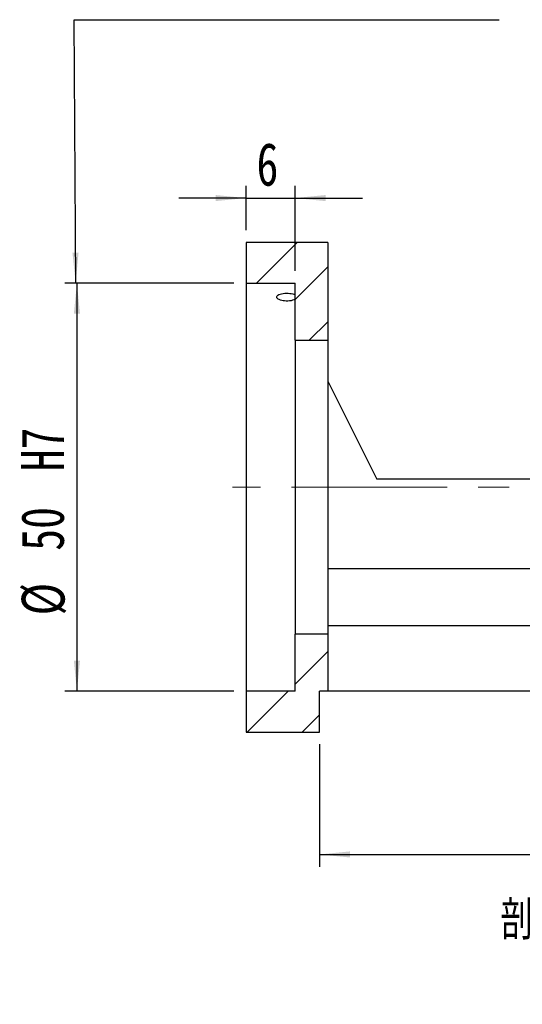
# Model space of a CAD drawing. Header units: millimetres. Extents: x 23 to 297, y 7 to 199.
# Tile 2 of 4: x 190 to 231, y 7 to 87. Entities that reach past the tile are written whole.
import ezdxf

# ---------------------------------------------------------------- set-up
doc = ezdxf.new("R2010")
doc.units = ezdxf.units.MM
doc.linetypes.add('CENTERX2', pattern=[20.32, 12.7, -2.54, 2.54, -2.54])
doc.layers.add('FORMAT', color=7, linetype='Continuous')
doc.styles.add('SLDTEXTSTYLE0', font='TXT', dxfattribs={"width": 0.75})
doc.styles.add('SLDTEXTSTYLE1', font='TXT', dxfattribs={"width": 0.75, "bigfont": 'bigfont'})
doc.dimstyles.new('SLDDIMSTYLE3', dxfattribs={"dimtxt": 3.5, "dimasz": 2.5, "dimexe": 0, "dimexo": 0.0625, "dimgap": 0.875, "dimtad": 1, "dimlfac": 1.5, "dimrnd": 1e-09, "dimzin": 12, "dimdsep": 46, "dimtxsty": 'SLDTEXTSTYLE0', "dimsah": 1, "dimcen": 0.09, "dimadec": 0, "dimazin": 3, "dimtfac": 1, "dimtofl": 0, "dimtmove": 0, "dimatfit": 3, "dimfxl": 0, "dimfrac": 2, "dimtolj": 1, "dimtzin": 12, "dimarcsym": 0})
doc.dimstyles.new('SLDDIMSTYLE5', dxfattribs={"dimtxt": 3.5, "dimasz": 2.5, "dimexe": 0, "dimexo": 0.0625, "dimgap": 0.875, "dimtad": 1, "dimlfac": 1.5, "dimrnd": 1e-09, "dimzin": 12, "dimdsep": 46, "dimtxsty": 'SLDTEXTSTYLE0', "dimsah": 1, "dimcen": 0.09, "dimadec": 0, "dimazin": 3, "dimtfac": 1, "dimtmove": 0, "dimatfit": 0, "dimfxl": 0, "dimfrac": 2, "dimtolj": 1, "dimtzin": 12, "dimarcsym": 0})
doc.dimstyles.new('SLDDIMSTYLE6', dxfattribs={"dimtxt": 3.5, "dimasz": 2.5, "dimexe": 0, "dimexo": 0.0625, "dimgap": 0.875, "dimtad": 1, "dimlfac": 1.5, "dimrnd": 1e-09, "dimzin": 12, "dimdsep": 46, "dimtxsty": 'SLDTEXTSTYLE0', "dimsah": 1, "dimcen": 0.09, "dimadec": 0, "dimazin": 3, "dimtfac": 1, "dimtofl": 0, "dimtmove": 0, "dimatfit": 3, "dimfxl": 0, "dimfrac": 2, "dimtolj": 1, "dimarcsym": 0})

# ---------------------------------------------------------------- blocks, each defined once
blk = doc.blocks.new('_D_12')
at = {"layer": 'FORMAT', "color": 7}
for p, q in [((208.765, 70.259), (208.765, 73.878)), ((212.765, 66.925), (212.765, 73.878)), ((208.765, 72.878), (203.265, 72.878)), ((208.765, 72.878), (212.765, 72.878)), ((212.765, 72.878), (218.265, 72.878))]:
    blk.add_line(p, q, dxfattribs=at)
for points in [[(208.765, 72.878), (206.265, 73.128), (206.265, 72.628)], [(212.765, 72.878), (215.265, 72.628), (215.265, 73.128)]]:
    blk.add_solid(points, dxfattribs=at)
at = {"layer": 'FORMAT', "color": 7, "insert": (209.616, 77.39), "char_height": 3.5, "attachment_point": 1, "style": 'SLDTEXTSTYLE0'}
blk.add_mtext('6', dxfattribs=at)
blk = doc.blocks.new('_D_13')
at = {"layer": 'FORMAT', "color": 7}
for p, q in [((207.765, 65.925), (193.942, 65.925)), ((194.942, 65.925), (194.942, 32.592)), ((207.765, 32.592), (193.942, 32.592))]:
    blk.add_line(p, q, dxfattribs=at)
for points in [[(194.942, 65.925), (194.692, 63.425), (195.192, 63.425)], [(194.942, 32.592), (195.192, 35.092), (194.692, 35.092)]]:
    blk.add_solid(points, dxfattribs=at)
at = {"layer": 'FORMAT', "color": 7, "char_height": 3.5, "attachment_point": 1, "rotation": 90, "style": 'SLDTEXTSTYLE0'}
for s, insert in [('H7', (190.377, 50.551)), ('50', (190.377, 44.067)), ('%%c', (190.43, 38.788))]:
    blk.add_mtext(s, dxfattribs=dict(at, insert=insert))
blk = doc.blocks.new('_D_14')
at = {"layer": 'FORMAT', "color": 7}
for p, q in [((264.098, 31.592), (264.098, 18.259)), ((214.765, 28.259), (214.765, 18.259)), ((214.765, 19.259), (264.098, 19.259))]:
    blk.add_line(p, q, dxfattribs=at)
for points in [[(214.765, 19.259), (217.265, 19.009), (217.265, 19.509)], [(264.098, 19.259), (261.598, 19.509), (261.598, 19.009)]]:
    blk.add_solid(points, dxfattribs=at)
at = {"layer": 'FORMAT', "color": 7, "insert": (236.92, 23.771), "char_height": 3.5, "attachment_point": 1, "style": 'SLDTEXTSTYLE0'}
blk.add_mtext('74', dxfattribs=at)

msp = doc.modelspace()

# ---------------------------------------------------------------- hatches: boundary and pattern name
at = {"layer": 'FORMAT', "linetype": 'Continuous', "lineweight": 18}
h = msp.add_hatch(dxfattribs=at)
h.set_pattern_fill('ANSI31', color=256, style=0)
h.paths.add_polyline_path([(215.4312, 61.2588), (215.4312, 69.2588), (208.7645, 69.2588), (208.7645, 65.9255), (212.7645, 65.9255), (212.7645, 61.2588)], flags=0)
h = msp.add_hatch(dxfattribs=at)
h.set_pattern_fill('ANSI31', color=256, style=0)
h.paths.add_polyline_path([(212.7645, 37.2588), (212.7645, 32.5921), (208.7645, 32.5921), (208.7645, 29.2588), (214.7645, 29.2588), (214.7645, 32.5921), (215.4312, 32.5921), (215.4312, 37.2588)], flags=0)

# ---------------------------------------------------------------- linework, layer by layer
at = {"color": 7, "linetype": 'Continuous', "lineweight": 25}
for p, q in [((208.7645, 69.2588), (208.7645, 65.9255)), ((215.4312, 69.2588), (208.7645, 69.2588)), ((215.4312, 69.2588), (215.4312, 61.2588)), ((208.7645, 65.9255), (212.7645, 65.9255)), ((208.7645, 65.9255), (208.7645, 32.5921)), ((212.7645, 61.2588), (212.7645, 65.9255)), ((212.7645, 61.2588), (215.4312, 61.2588)), ((212.7645, 61.2588), (212.7645, 37.2588)), ((215.4312, 61.2588), (215.4312, 37.2588)), ((215.4312, 57.9255), (219.4312, 49.9255)), ((241.0312, 49.9255), (219.4312, 49.9255)), ((244.4312, 42.5921), (215.4312, 42.5921)), ((244.7645, 37.9255), (215.4312, 37.9255)), ((215.4312, 37.2588), (212.7645, 37.2588)), ((212.7645, 32.5921), (212.7645, 37.2588)), ((215.4312, 37.2588), (215.4312, 32.5921)), ((208.7645, 32.5921), (208.7645, 29.2588)), ((212.7645, 32.5921), (208.7645, 32.5921)), ((214.7645, 29.2588), (214.7645, 32.5921)), ((215.4312, 32.5921), (214.7645, 32.5921)), ((248.7645, 32.5921), (215.4312, 32.5921)), ((208.7645, 29.2588), (214.7645, 29.2588))]:
    msp.add_line(p, q, dxfattribs=at)
at = {"color": 7, "linetype": 'Continuous', "lineweight": 25, "flags": 128}
msp.add_lwpolyline([(212.7645, 64.6057), (212.6747, 64.5624), (212.565, 64.5238), (212.4436, 64.4938), (212.3066, 64.4721), (212.1753, 64.4619), (212.0373, 64.4612), (211.912, 64.4697), (211.7885, 64.4869), (211.6752, 64.5115), (211.5702, 64.5435), (211.4755, 64.5827), (211.3952, 64.6276), (211.3305, 64.6787), (211.2865, 64.7333), (211.2658, 64.7905), (211.2712, 64.8483), (211.3033, 64.9026), (211.3637, 64.9545), (211.4445, 64.9978), (211.5506, 65.0361), (211.665, 65.0644), (211.7974, 65.086), (211.928, 65.0987), (212.0679, 65.1042), (212.2003, 65.1024), (212.3335, 65.0933), (212.4559, 65.0778), (212.5717, 65.0555), (212.6748, 65.0269), (212.7645, 64.9918)], dxfattribs=at)
at = {"layer": 'FORMAT', "color": 7}
for p, q in [((194.8408, 65.9255), (194.7191, 87.4487)), ((194.7191, 87.4487), (229.4307, 87.4487))]:
    msp.add_line(p, q, dxfattribs=at)
at = {"layer": 'FORMAT', "color": 7, "linetype": 'CENTERX2', "lineweight": 18}
msp.add_line((265.8259, 49.2588), (207.6453, 49.2588), dxfattribs=at)
at = {"layer": 'FORMAT', "color": 7}
msp.add_solid([(194.8408, 65.9255), (195.0767, 68.4269), (194.5767, 68.424)], dxfattribs=at)

# ---------------------------------------------------------------- texts
at = {"layer": 'FORMAT', "insert": (238.1043, 15.4855), "char_height": 3.175, "attachment_point": 2, "style": 'SLDTEXTSTYLE1'}
msp.add_mtext('\\M+19655\\M+196CA\\M+19AA4 H-H', dxfattribs=at)

# ---------------------------------------------------------------- dimensions: what is measured, and where the dimension line sits
at = {"layer": 'FORMAT', "color": 7}
for base, p1, p2, dimstyle, picture, middle in [((212.7645, 72.8784), (208.7645, 69.2588), (212.7645, 65.9255), 'SLDDIMSTYLE5', '_D_12', (210.9088, 72.8784)), ((264.0979, 19.2588), (214.7645, 29.2588), (264.0979, 32.5921), 'SLDDIMSTYLE3', '_D_14', (239.5064, 19.2588))]:
    dim = msp.add_linear_dim(base=base, p1=p1, p2=p2, dimstyle=dimstyle, dxfattribs=at)
    dim.commit()
    dim.dimension.update_dxf_attribs({"geometry": picture, "text_midpoint": middle, "dimtype": 160})
dim = msp.add_linear_dim(base=(194.9417, 32.5921), p1=(208.7645, 65.9255), p2=(208.7645, 32.5921), angle=90, text='%%c<>H7', dimstyle='SLDDIMSTYLE6', dxfattribs=at)
dim.commit()
dim.dimension.update_dxf_attribs({"geometry": '_D_13', "text_midpoint": (194.9417, 47.5475), "dimtype": 160})

doc.saveas('drawing.dxf')
